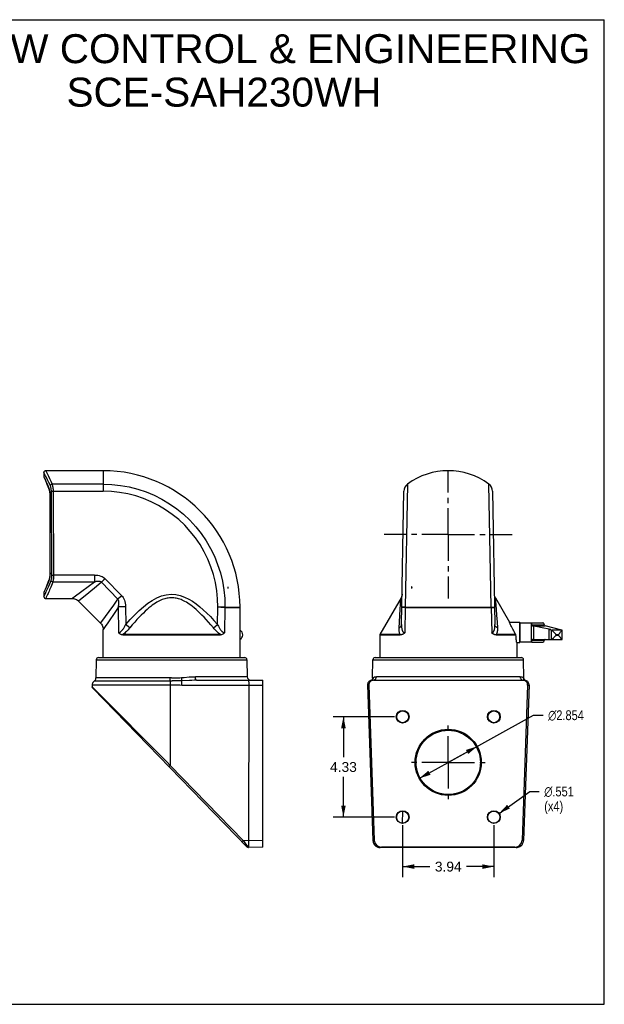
# Model space of a CAD drawing. Header units: inches. Extents: x 0 to 55, y 0 to 42.5.
# Tile 4 of 4: x 29.8 to 55, y 0 to 42.5. Entities that reach past the tile are written whole.
import ezdxf

# ---------------------------------------------------------------- set-up
doc = ezdxf.new("R2010")
doc.units = ezdxf.units.IN
doc.header["$LTSCALE"] = 3.025
doc.header["$MEASUREMENT"] = 0
doc.linetypes.add('CENTER', pattern=[0.6, 0.375, -0.075, 0.075, -0.075])
doc.layers.get('0').update_dxf_attribs({"linetype": 'CONTINUOUS'})
doc.layers.add('DEFAULT_1', color=7, linetype='CENTER')
doc.styles.get("Standard").update_dxf_attribs({"font": 'arial.ttf'})
doc.styles.add('TEXTSTYLE_1', font='gdt', dxfattribs={"width": 0.8})
doc.dimstyles.new('DIMSTYLE_1', dxfattribs={"dimtxt": 0.425, "dimasz": 0.5, "dimexe": 0.09, "dimexo": 0.07, "dimgap": 0.0425, "dimtad": 0, "dimtih": 1, "dimtoh": 1, "dimzin": 4, "dimdsep": 46, "dimtxsty": 'Standard', "dimblk": '_FILLED', "dimblk1": '_FILLED', "dimblk2": '_FILLED', "dimcen": 0.09, "dimazin": 1, "dimtfac": 1, "dimtofl": 0, "dimtmove": 0, "dimatfit": 3, "dimldrblk": '_FILLED', "dimfxl": 0, "dimtolj": 1, "dimtzin": 4, "dimarcsym": 0})
doc.dimstyles.new('DIMSTYLE_2', dxfattribs={"dimtxt": 0.425, "dimasz": 0.5, "dimexe": 0.09, "dimexo": 0.07, "dimgap": 0.09, "dimtad": 0, "dimtih": 1, "dimtoh": 1, "dimdec": 3, "dimzin": 4, "dimdsep": 46, "dimtxsty": 'Standard', "dimblk": '_FILLED', "dimblk1": '_FILLED', "dimblk2": '_FILLED', "dimcen": 0.09, "dimadec": 3, "dimazin": 1, "dimtfac": 1, "dimtmove": 0, "dimatfit": 2, "dimldrblk": '_FILLED', "dimfxl": 0, "dimtolj": 1, "dimtzin": 4, "dimarcsym": 0})
doc.dimstyles.new('DIMSTYLE_3', dxfattribs={"dimtxt": 0.425, "dimasz": 0.5, "dimexe": 0.09, "dimexo": 0.07, "dimgap": 0.09, "dimtad": 0, "dimtih": 1, "dimtoh": 1, "dimdec": 3, "dimzin": 4, "dimdsep": 46, "dimtxsty": 'Standard', "dimblk": '_FILLED', "dimblk1": '_FILLED', "dimblk2": '_FILLED', "dimcen": 0.09, "dimadec": 3, "dimazin": 1, "dimtfac": 1, "dimtofl": 0, "dimtmove": 0, "dimatfit": 1, "dimldrblk": '_FILLED', "dimfxl": 0, "dimtolj": 1, "dimtzin": 4, "dimarcsym": 0})

# ---------------------------------------------------------------- blocks, each defined once
blk = doc.blocks.new('_FILLED')
at = {"color": 0, "linetype": 'ByBlock'}
blk.add_solid([(0, 0), (-1, 0.2), (-1, -0.2)], dxfattribs=at)
blk = doc.blocks.new('*D1')
at = {"color": 2, "linetype": 'Continuous'}
for p, q in [((46.298, 7.73), (46.298, 5.495)), ((50.235, 7.73), (50.235, 5.495)), ((46.298, 5.945), (47.477, 5.945)), ((50.235, 5.945), (49.057, 5.945))]:
    blk.add_line(p, q, dxfattribs=at)
at = {"color": 2, "linetype": 'Continuous', "xscale": 0.5, "yscale": 0.5, "zscale": 0.5, "rotation": 180}
blk.add_blockref('_FILLED', (46.298, 5.945), dxfattribs=at)
at = {"color": 2, "linetype": 'Continuous', "xscale": 0.5, "yscale": 0.5, "zscale": 0.5}
blk.add_blockref('_FILLED', (50.235, 5.945), dxfattribs=at)
at = {"color": 2, "linetype": 'Continuous', "insert": (48.267, 6.157), "char_height": 0.425, "width": 1.15493, "attachment_point": 2, "line_spacing_factor": 0.9}
blk.add_mtext('3.94', dxfattribs=at)
blk = doc.blocks.new('*D4')
at = {"color": 2, "linetype": 'Continuous'}
for p, q in [((45.948, 12.411), (43.295, 12.411)), ((43.745, 12.411), (43.745, 10.671)), ((43.745, 8.08), (43.745, 9.821)), ((45.948, 8.08), (43.295, 8.08))]:
    blk.add_line(p, q, dxfattribs=at)
at = {"color": 2, "linetype": 'Continuous', "xscale": 0.5, "yscale": 0.5, "zscale": 0.5}
for p, rotation in [((43.745, 12.411), 90), ((43.745, 8.08), 270)]:
    blk.add_blockref('_FILLED', p, dxfattribs=dict(at, rotation=rotation))
at = {"color": 2, "linetype": 'Continuous', "insert": (43.745, 10.458), "char_height": 0.425, "width": 1.15493, "attachment_point": 2, "line_spacing_factor": 0.9}
blk.add_mtext('4.33', dxfattribs=at)
blk = doc.blocks.new('*D5')
at = {"color": 2, "linetype": 'Continuous'}
for p, q in [((48.267, 10.442), (51.952, 12.479)), ((51.952, 12.479), (52.365, 12.479)), ((49.516, 11.133), (48.267, 10.442)), ((47.017, 9.752), (48.267, 10.442))]:
    blk.add_line(p, q, dxfattribs=at)
at = {"color": 2, "linetype": 'Continuous', "xscale": 0.5, "yscale": 0.5, "zscale": 0.5}
for p, rotation in [((49.516, 11.133), 28.9192349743), ((47.017, 9.752), 208.9192349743)]:
    blk.add_blockref('_FILLED', p, dxfattribs=dict(at, rotation=rotation))
at = {"color": 2, "linetype": 'Continuous', "insert": (52.577, 12.691), "char_height": 0.425, "width": 2.0518, "attachment_point": 1, "line_spacing_factor": 0.9, "style": 'TEXTSTYLE_1'}
blk.add_mtext('{\\fgdt;n}\\fArial;2.854', dxfattribs=at)
blk = doc.blocks.new('*D6')
at = {"color": 2, "linetype": 'Continuous'}
for p, q in [((50.459, 8.24), (51.784, 9.187)), ((51.784, 9.187), (52.196, 9.187))]:
    blk.add_line(p, q, dxfattribs=at)
at = {"color": 2, "linetype": 'Continuous', "xscale": 0.5, "yscale": 0.5, "zscale": 0.5, "rotation": 215.5459046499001}
blk.add_blockref('_FILLED', (50.459, 8.24), dxfattribs=at)
at = {"color": 2, "linetype": 'Continuous', "insert": (52.409, 9.399), "char_height": 0.425, "width": 1.72159, "attachment_point": 1, "line_spacing_factor": 0.9, "style": 'TEXTSTYLE_1'}
blk.add_mtext('{\\fgdt;n}\\fArial;.551\\P(x4)', dxfattribs=at)

msp = doc.modelspace()

# ---------------------------------------------------------------- linework, layer by layer
at = {"color": 7, "linetype": 'Continuous'}
for p, q in [((0, 42.5), (55, 42.5)), ((55, 0), (55, 42.5)), ((30.8197, 22.9526), (30.8197, 22.7725)), ((33.3788, 23.0314), (30.8985, 23.0314)), ((33.3788, 23.0314), (33.3788, 22.1444)), ((30.8268, 22.74), (30.8408, 22.709)), ((30.8408, 22.709), (30.8588, 22.669)), ((30.9942, 22.3473), (31.0339, 22.2448)), ((31.0319, 22.2726), (31.0434, 22.2391)), ((31.034, 22.2446), (31.0339, 22.2448)), ((31.0434, 22.2391), (31.0538, 22.2021)), ((31.1669, 18.5275), (31.1435, 22.143)), ((33.3788, 22.4543), (31.1735, 22.4543)), ((31.2176, 22.1444), (31.2407, 18.5288)), ((31.2176, 22.1444), (33.3788, 22.1443)), ((46.2529, 16.3977), (46.3532, 22.1444)), ((46.513, 22.4542), (46.4122, 17.1302)), ((50.1207, 17.1354), (50.0201, 22.4543)), ((50.1799, 22.1444), (50.2802, 16.3977)), ((31.0814, 21.9341), (31.0814, 18.6256)), ((31.0814, 21.9253), (31.0852, 21.9253)), ((31.0843, 21.9745), (31.0852, 21.9253)), ((31.0852, 18.6256), (31.0852, 21.9253)), ((31.0339, 18.3061), (30.9936, 18.2021)), ((31.034, 18.3064), (30.9942, 18.2036)), ((31.0434, 18.3119), (31.0319, 18.2784)), ((31.0538, 18.349), (31.0434, 18.3119)), ((31.0814, 18.6256), (31.0813, 18.6136)), ((31.0814, 18.6169), (31.0813, 18.6163)), ((31.0852, 18.6256), (31.0814, 18.6256)), ((31.0852, 18.6256), (31.0843, 18.5763)), ((32.9988, 18.5288), (31.2407, 18.5288)), ((32.9988, 18.5288), (32.9988, 18.2297)), ((33.4114, 18.3154), (33.3118, 18.2168)), ((33.4651, 18.3682), (33.4114, 18.3154)), ((33.4651, 18.3682), (34.1739, 17.646)), ((30.8835, 17.9378), (30.8584, 17.8811)), ((30.9147, 18.0103), (30.883, 17.9368)), ((30.9518, 18.0987), (30.9142, 18.0091)), ((30.9942, 18.2036), (30.9513, 18.0974)), ((31.2032, 18.2297), (32.9988, 18.2297)), ((33.0918, 18.0362), (32.761, 17.767)), ((33.3118, 18.2168), (33.0918, 18.0362)), ((34.018, 17.4917), (33.3118, 18.2168)), ((38.7501, 18.0193), (38.7606, 18.0198)), ((38.7501, 18.0193), (38.7537, 17.9958)), ((38.7537, 17.9958), (38.7572, 17.9723)), ((38.7572, 17.9723), (38.7606, 17.9487)), ((38.7606, 18.0198), (38.7606, 17.9487)), ((46.6832, 18.0198), (46.682, 17.9487)), ((46.6997, 18.0195), (46.6832, 18.0198)), ((30.8234, 17.7863), (30.8197, 17.7784)), ((30.8197, 17.7784), (30.8197, 17.5983)), ((30.8519, 17.8487), (30.8234, 17.7863)), ((30.8985, 17.5196), (32.0346, 17.5196)), ((30.9479, 17.6243), (30.9238, 17.5728)), ((30.9798, 17.6935), (30.9479, 17.6243)), ((32.761, 17.767), (32.313, 17.4042)), ((33.8331, 17.2314), (34.018, 17.4917)), ((34.1193, 17.5922), (34.018, 17.4917)), ((34.1739, 17.646), (34.1193, 17.5922)), ((46.2335, 17.5471), (45.3191, 15.9633)), ((46.2115, 17.2711), (46.2268, 17.4666)), ((50.2996, 17.5471), (50.3126, 17.3874)), ((50.2996, 17.5471), (50.9052, 16.4983)), ((32.313, 17.4042), (33.2635, 16.4538)), ((33.632, 16.9529), (33.8331, 17.2314)), ((34.0333, 17.1574), (33.9031, 16.9565)), ((34.0955, 17.1594), (34.0333, 17.1574)), ((34.0516, 16.0386), (34.0333, 17.1574)), ((34.1699, 17.1612), (34.0955, 17.1594)), ((34.3397, 17.1643), (34.3506, 16.3977)), ((38.3125, 16.3977), (38.323, 17.1378)), ((38.4523, 17.1349), (38.323, 17.1371)), ((38.4517, 17.1395), (38.3231, 17.1414)), ((38.5319, 17.1379), (38.4517, 17.1395)), ((38.5313, 17.1331), (38.4523, 17.1349)), ((38.6295, 17.1355), (38.5319, 17.1379)), ((38.6294, 17.1302), (38.6115, 16.0386)), ((38.6294, 17.1302), (38.6295, 17.1355)), ((38.6295, 17.1355), (39.2843, 17.1353)), ((39.2843, 14.9699), (39.2843, 17.134)), ((46.1789, 16.8018), (46.1949, 17.0417)), ((46.1949, 17.0417), (46.2115, 17.2711)), ((46.2682, 17.1408), (46.2659, 17.1414)), ((46.4122, 17.1302), (46.3902, 16.0386)), ((46.4122, 17.1302), (50.1209, 17.1302)), ((46.4124, 17.1355), (50.1207, 17.1354)), ((50.1208, 17.1355), (50.1429, 16.0386)), ((50.2073, 17.1331), (50.2284, 17.134)), ((50.2646, 17.1409), (50.2672, 17.1414)), ((50.3126, 17.3874), (50.3252, 17.2223)), ((50.3252, 17.2223), (50.3382, 17.0415)), ((50.3382, 17.0415), (50.3543, 16.8015)), ((33.3139, 16.5213), (33.4732, 16.7361)), ((33.4732, 16.7361), (33.632, 16.9529)), ((33.6951, 16.6412), (33.5798, 16.4695)), ((33.7908, 16.7853), (33.6951, 16.6412)), ((33.9031, 16.9565), (33.7908, 16.7853)), ((46.1599, 16.4935), (46.1789, 16.8018)), ((50.3543, 16.8015), (50.3733, 16.4932)), ((33.2635, 16.4538), (33.3139, 16.5213)), ((33.3799, 16.1769), (33.3788, 16.1754)), ((33.3788, 14.9699), (33.3788, 16.1754)), ((33.4714, 16.3099), (33.3799, 16.1769)), ((33.5798, 16.4695), (33.4714, 16.3099)), ((34.5273, 16.2457), (34.4769, 16.2886)), ((38.2153, 16.3136), (38.3125, 16.3977)), ((46.1457, 16.2457), (46.1599, 16.4935)), ((50.3733, 16.4932), (50.3874, 16.2457)), ((50.9052, 16.4983), (51.3378, 16.4907)), ((50.9105, 16.4853), (50.9052, 16.4983)), ((51.3378, 16.4907), (51.3378, 15.6145)), ((51.3571, 16.471), (51.3571, 15.6342)), ((51.3571, 16.3676), (51.3768, 16.3676)), ((51.3768, 16.466), (51.8453, 16.466)), ((51.3768, 15.6393), (51.3768, 16.4657)), ((51.8453, 16.4657), (51.8453, 15.6393)), ((51.8757, 16.4699), (52.3424, 16.4699)), ((51.8757, 16.3641), (51.8757, 16.4697)), ((52.4231, 16.3641), (51.8757, 16.3641)), ((51.9287, 16.3344), (52.4435, 16.3344)), ((51.9563, 15.7472), (51.9563, 16.3304)), ((52.2471, 16.2698), (52.1179, 16.2956)), ((52.6946, 16.1828), (52.2471, 16.2698)), ((52.3466, 16.4697), (52.3424, 16.4699)), ((53.1746, 16.1565), (52.4435, 16.3344)), ((52.6178, 16.176), (52.6169, 16.175)), ((52.6169, 15.7472), (52.6169, 16.175)), ((52.713, 16.155), (52.624, 16.1722)), ((52.624, 15.7472), (52.624, 16.1722)), ((52.713, 16.155), (52.713, 15.7472)), ((53.1675, 16.1516), (52.737, 16.1516)), ((52.7492, 16.1392), (52.737, 16.1516)), ((53.1757, 15.7472), (53.1757, 16.1552)), ((34.2257, 15.9436), (38.4374, 15.9436)), ((38.4337, 15.9633), (34.2294, 15.9633)), ((45.3138, 15.9436), (45.3138, 14.9699)), ((45.3138, 15.9436), (46.1968, 15.9436)), ((46.2005, 15.9633), (45.3191, 15.9633)), ((51.1823, 15.9633), (50.3327, 15.9633)), ((50.3364, 15.9436), (51.1883, 15.9436)), ((51.3571, 15.7377), (51.3768, 15.7377)), ((51.9287, 15.7472), (53.1757, 15.7472)), ((52.795, 16.0917), (52.7492, 16.1392)), ((52.7902, 15.7979), (52.8037, 15.8112)), ((52.876, 16.0073), (52.795, 16.0917)), ((52.8037, 15.8112), (52.8219, 15.8294)), ((52.8219, 15.8294), (52.8427, 15.8503)), ((52.8427, 15.8503), (52.9082, 15.917)), ((52.8979, 15.9846), (52.876, 16.0073)), ((52.9073, 15.9749), (52.8979, 15.9846)), ((52.9132, 15.969), (52.9073, 15.9749)), ((53.0182, 15.9518), (52.9349, 15.9518)), ((52.9349, 15.9391), (52.9349, 15.9518)), ((52.9349, 15.9391), (53.0182, 15.9391)), ((53.0182, 15.9518), (53.0182, 15.9391)), ((53.0383, 15.9191), (53.0343, 15.924)), ((53.0441, 15.9119), (53.0383, 15.9191)), ((53.041, 15.9753), (53.048, 15.984)), ((53.0567, 15.8961), (53.0441, 15.9119)), ((53.048, 15.984), (53.0529, 15.9904)), ((53.0529, 15.9904), (53.064, 16.0046)), ((53.081, 15.8653), (53.0567, 15.8961)), ((53.064, 16.0046), (53.077, 16.0214)), ((53.077, 16.0214), (53.0882, 16.0361)), ((53.0968, 15.8451), (53.081, 15.8653)), ((53.0882, 16.0361), (53.1007, 16.0526)), ((53.1082, 15.8304), (53.0968, 15.8451)), ((53.1167, 15.8194), (53.1082, 15.8304)), ((53.1257, 15.8075), (53.1167, 15.8194)), ((51.2193, 15.6125), (51.2171, 15.6277)), ((51.2193, 15.6125), (51.3378, 15.6145)), ((51.2193, 15.6125), (51.2193, 14.9699)), ((51.3768, 15.6393), (51.8453, 15.6393)), ((51.8757, 15.7225), (52.4231, 15.7225)), ((51.8757, 15.6353), (51.8757, 15.7225)), ((51.8757, 15.6353), (52.3508, 15.6353)), ((33.1778, 14.9699), (39.4853, 14.9699)), ((45.1127, 14.9699), (51.4204, 14.9699)), ((33.0793, 14.8732), (33.0656, 14.0864)), ((33.0793, 14.8732), (39.5838, 14.8732)), ((39.5838, 14.8732), (39.5966, 14.1404)), ((45.0006, 14.0865), (45.0143, 14.8732)), ((45.0143, 14.8732), (51.5188, 14.8732)), ((51.5325, 14.0866), (51.5188, 14.8732)), ((36.3316, 14.0865), (33.0656, 14.0864)), ((36.2744, 14.0358), (36.2746, 14.0864)), ((36.7514, 14.1037), (36.868, 14.1133)), ((39.5966, 14.1404), (37.3589, 14.1404)), ((45.013, 14.0949), (45.028, 14.1037)), ((51.3657, 14.1404), (45.1674, 14.1404)), ((32.9055, 13.7857), (32.9084, 13.7002)), ((32.9055, 13.7857), (36.2718, 13.7857)), ((39.5832, 6.7939), (32.9306, 13.6481)), ((32.963, 13.6448), (33.0685, 13.5391)), ((32.9947, 13.9569), (33.0048, 13.9569)), ((33.0048, 13.9569), (36.0151, 13.9578)), ((36.0151, 13.9578), (36.3596, 13.9575)), ((36.2718, 13.82), (36.2739, 10.3124)), ((36.771, 13.782), (36.7711, 13.8377)), ((36.771, 13.782), (40.2686, 13.782)), ((36.7711, 13.8377), (36.7714, 13.8888)), ((37.4084, 13.9857), (40.2686, 13.9857)), ((39.658, 13.8196), (39.6489, 7.0736)), ((40.2686, 6.781), (40.2686, 13.9857)), ((44.7819, 13.782), (44.8406, 13.782)), ((44.8406, 13.782), (45.0755, 7.0845)), ((44.9622, 13.9864), (44.9601, 13.9842)), ((44.9719, 13.9987), (44.9622, 13.9864)), ((44.9774, 13.9897), (44.9717, 13.9851)), ((44.9923, 14.0053), (44.9774, 13.9897)), ((44.9788, 13.9857), (45.0179, 13.9857)), ((45.0382, 13.9857), (51.4949, 13.9857)), ((51.6925, 13.782), (51.4576, 7.0845)), ((51.5152, 13.9857), (51.5543, 13.9857)), ((51.7513, 13.7831), (51.5168, 7.0743)), ((51.5408, 14.0053), (51.5557, 13.9897)), ((51.5557, 13.9897), (51.5614, 13.9851)), ((51.5711, 13.9862), (51.5614, 13.9986)), ((51.573, 13.9842), (51.5711, 13.9862)), ((51.6925, 13.782), (51.7512, 13.782)), ((33.0685, 13.5391), (36.128, 10.4595)), ((36.128, 10.4595), (36.2739, 10.3124)), ((36.2523, 10.2916), (36.2739, 10.3124)), ((36.2739, 10.3124), (39.4207, 7.0703)), ((46.2957, 7.8185), (46.3125, 8.3409)), ((39.4207, 7.0703), (39.3999, 7.0502)), ((39.4207, 7.0703), (40.2686, 7.0845)), ((39.4207, 7.0703), (39.563, 6.8756)), ((39.563, 6.8756), (39.6248, 6.7916)), ((45.0163, 7.0736), (45.0755, 7.0845)), ((51.4576, 7.0845), (51.5168, 7.0736)), ((39.6248, 6.7916), (39.637, 6.7753)), ((40.2686, 6.781), (39.6411, 6.77)), ((45.3912, 6.781), (45.3313, 6.77)), ((51.2033, 6.77), (45.3313, 6.77)), ((51.1419, 6.781), (45.3912, 6.781)), ((51.2018, 6.77), (51.1419, 6.781)), ((0, 0), (55, 0))]:
    msp.add_line(p, q, dxfattribs=at)
for points in [[(30.8985, 23.0314), (30.8968, 23.0313), (30.8831, 23.0298), (30.8696, 23.0259), (30.857, 23.0195), (30.8459, 23.0113), (30.8369, 23.0016), (30.8298, 22.9911), (30.8247, 22.9802), (30.8215, 22.9692), (30.82, 22.9583), (30.8197, 22.9526)], [(31.0988, 22.391), (31.0366, 22.5241), (30.9812, 22.639), (30.9331, 22.7354), (30.8929, 22.8138), (30.8611, 22.8747), (30.8382, 22.9182), (30.8197, 22.9526)], [(30.8985, 23.0314), (30.9038, 23.0212), (30.9434, 22.9432)], [(30.8197, 22.7725), (30.8198, 22.7706), (30.8207, 22.7606), (30.8229, 22.7503), (30.8268, 22.74)], [(30.8197, 22.7725), (30.8339, 22.7417), (30.8516, 22.703)], [(30.8516, 22.703), (30.8759, 22.6487), (30.9066, 22.5787), (30.9433, 22.4928), (30.9851, 22.3907), (31.0319, 22.2726)], [(30.8588, 22.669), (30.8835, 22.6131), (30.9147, 22.5407), (30.9518, 22.4522), (30.9942, 22.3473)], [(30.9434, 22.9432), (30.9764, 22.8771), (31.017, 22.7943), (31.064, 22.6957), (31.116, 22.582), (31.1735, 22.4543)], [(31.0339, 22.2448), (31.0323, 22.2502), (31.0309, 22.2612), (31.0319, 22.2726)], [(31.034, 22.2446), (31.0361, 22.239), (31.0447, 22.2128), (31.053, 22.182), (31.0608, 22.1472), (31.0676, 22.1092), (31.0732, 22.0681), (31.0775, 22.0244), (31.0802, 21.9795), (31.0814, 21.9341)], [(31.0538, 22.2021), (31.063, 22.1612), (31.0708, 22.1173), (31.077, 22.0709), (31.0816, 22.0229), (31.0843, 21.9745)], [(31.0988, 22.391), (31.1023, 22.4019), (31.1079, 22.4126), (31.1153, 22.4225), (31.1244, 22.4316), (31.1351, 22.4396), (31.1472, 22.4462), (31.1602, 22.4512), (31.1735, 22.4543)], [(31.1435, 22.143), (31.1426, 22.1782), (31.1402, 22.2127), (31.1364, 22.2468), (31.1313, 22.2798), (31.1248, 22.3112), (31.1171, 22.3405), (31.1085, 22.367), (31.0988, 22.391)], [(31.1435, 22.143), (31.1502, 22.1433), (31.1599, 22.1436), (31.1719, 22.1439)], [(31.1719, 22.1439), (31.2015, 22.1443), (31.2176, 22.1444)], [(31.1735, 22.4543), (31.1827, 22.4261), (31.191, 22.394), (31.1985, 22.3584), (31.2049, 22.3197), (31.2102, 22.2786), (31.2141, 22.2353), (31.2166, 22.1904), (31.2176, 22.1444)], [(33.3788, 22.4542), (33.7567, 22.4407), (34.1327, 22.3999), (34.5047, 22.3323), (34.871, 22.238), (35.2294, 22.1176), (35.5783, 21.9718), (35.9157, 21.8012), (36.24, 21.6068), (36.5495, 21.3896), (36.8425, 21.1507), (37.1175, 20.8914), (37.3731, 20.613), (37.608, 20.3169), (37.821, 20.0047), (38.011, 19.678), (38.1769, 19.3385), (38.318, 18.988), (38.4334, 18.6283), (38.5227, 18.2613), (38.5853, 17.8889), (38.621, 17.5129), (38.6295, 17.1355)], [(38.3231, 17.1414), (38.3146, 17.4983), (38.2806, 17.8518), (38.2211, 18.2026), (38.1365, 18.5482), (38.0273, 18.8866), (37.8942, 19.2163), (37.7376, 19.5354), (37.5587, 19.8425), (37.358, 20.1359), (37.1369, 20.4141), (36.8963, 20.6756), (36.6376, 20.9193), (36.362, 21.1436), (36.071, 21.3477), (35.7661, 21.5303), (35.4487, 21.6906), (35.1206, 21.8276), (34.7834, 21.9409), (34.4389, 22.0295), (34.0887, 22.0932), (33.7357, 22.1314), (33.3788, 22.1443)], [(31.0319, 18.2784), (30.9853, 18.1606), (30.9436, 18.0589), (30.907, 17.9732), (30.8763, 17.9032), (30.8519, 17.8487)], [(30.8579, 17.6754), (30.8867, 17.7349), (30.923, 17.8113), (30.9662, 17.9049), (31.0156, 18.0156), (31.07, 18.1433), (31.1288, 18.2882)], [(31.0319, 18.2784), (31.0309, 18.2892), (31.032, 18.2997), (31.0339, 18.3061)], [(31.0813, 18.6136), (31.0801, 18.568), (31.0772, 18.5228), (31.0728, 18.4793), (31.067, 18.4385), (31.0601, 18.4005), (31.0523, 18.366), (31.044, 18.3358), (31.0354, 18.3101), (31.034, 18.3064)], [(31.0843, 18.5763), (31.0816, 18.5279), (31.0771, 18.4802), (31.0709, 18.434), (31.0631, 18.39), (31.0538, 18.349)], [(31.1288, 18.2882), (31.1402, 18.3214), (31.1497, 18.3578), (31.1573, 18.3978), (31.1628, 18.4401), (31.166, 18.4832), (31.1669, 18.5275)], [(31.2032, 18.2297), (31.1906, 18.2327), (31.1782, 18.2373), (31.1667, 18.2432), (31.1562, 18.2503), (31.1468, 18.2587), (31.1389, 18.2679), (31.1328, 18.278), (31.1288, 18.2882)], [(31.1669, 18.5275), (31.1739, 18.5278), (31.1837, 18.528), (31.1958, 18.5283)], [(31.1958, 18.5283), (31.2249, 18.5287), (31.2407, 18.5288)], [(31.2407, 18.5288), (31.2402, 18.4863), (31.2384, 18.444), (31.2351, 18.402), (31.2307, 18.3622), (31.2255, 18.3267), (31.2192, 18.2932), (31.2118, 18.2605), (31.2032, 18.2297)], [(32.9988, 18.5288), (33.0739, 18.5261), (33.1449, 18.5181), (33.2118, 18.5048), (33.2739, 18.4863), (33.3307, 18.4627), (33.3818, 18.4348), (33.4265, 18.4034), (33.4651, 18.3682)], [(30.8584, 17.8811), (30.8303, 17.8186), (30.8268, 17.8109)], [(31.2032, 18.2297), (31.1735, 18.1524), (31.1448, 18.0794), (31.1171, 18.0108), (31.0904, 17.9465), (31.0651, 17.8868), (31.0413, 17.8316), (31.019, 17.781), (30.9985, 17.735), (30.9798, 17.6935)], [(32.1318, 17.5918), (32.4528, 17.8286), (32.9988, 18.2297)], [(33.3118, 18.2168), (33.2918, 18.2309), (33.2703, 18.2417), (33.2467, 18.2491), (33.223, 18.2537), (33.2013, 18.2561), (33.1804, 18.2568), (33.1599, 18.2565), (33.1403, 18.2553), (33.1222, 18.2537), (33.1049, 18.2515), (33.0875, 18.2489), (33.0711, 18.2461), (33.0567, 18.2433), (33.0435, 18.2405), (33.0308, 18.2377), (33.0191, 18.2349), (33.0084, 18.2322), (32.9988, 18.2297)], [(46.6906, 17.9841), (46.6877, 17.9723), (46.682, 17.9487)], [(46.6997, 18.0195), (46.6966, 18.0077), (46.6906, 17.9841)], [(30.8268, 17.8109), (30.8229, 17.8006), (30.8207, 17.7903), (30.8198, 17.7803), (30.8197, 17.7784)], [(30.8197, 17.5983), (30.8241, 17.607), (30.8579, 17.6754)], [(30.8197, 17.5978), (30.8198, 17.5955), (30.8199, 17.5932), (30.8201, 17.5908), (30.8204, 17.5885), (30.8207, 17.5861), (30.8211, 17.5836), (30.8216, 17.5812), (30.8222, 17.5788), (30.8229, 17.5763), (30.8236, 17.5738), (30.8245, 17.5714), (30.8254, 17.5689), (30.8265, 17.5664), (30.8276, 17.564), (30.8288, 17.5616), (30.8302, 17.5592), (30.8316, 17.5568), (30.8331, 17.5544), (30.8347, 17.5521), (30.8364, 17.5498), (30.8382, 17.5476), (30.8401, 17.5454), (30.8421, 17.5433), (30.8442, 17.5412), (30.8464, 17.5392), (30.8487, 17.5373), (30.8511, 17.5355), (30.8535, 17.5337), (30.8561, 17.532), (30.8587, 17.5304), (30.8614, 17.5288), (30.8642, 17.5274), (30.8671, 17.5261), (30.8701, 17.5248), (30.8732, 17.5237), (30.8763, 17.5227), (30.8795, 17.5219), (30.8828, 17.5211), (30.8861, 17.5205), (30.8895, 17.5201), (30.8929, 17.5198), (30.8964, 17.5196), (30.8985, 17.5196)], [(30.9238, 17.5728), (30.8995, 17.5217), (30.8985, 17.5196)], [(32.0346, 17.5196), (32.0392, 17.5235), (32.057, 17.5362), (32.0875, 17.5588), (32.1318, 17.5918)], [(32.0346, 17.5196), (32.0488, 17.5193), (32.095, 17.5148), (32.1402, 17.5051), (32.1839, 17.4902), (32.2255, 17.4701), (32.2646, 17.4453), (32.3007, 17.416), (32.313, 17.4042)], [(34.0333, 17.1574), (34.0417, 17.1976), (34.0483, 17.2366), (34.0531, 17.2745), (34.0559, 17.311), (34.0566, 17.3462), (34.0548, 17.3799), (34.0502, 17.4126), (34.0426, 17.4428), (34.0318, 17.469), (34.018, 17.4917)], [(34.1739, 17.646), (34.2094, 17.6056), (34.2412, 17.559), (34.2695, 17.5058), (34.2936, 17.447), (34.3127, 17.3832), (34.3269, 17.3146), (34.3358, 17.2417), (34.3397, 17.1643)], [(34.3506, 16.3977), (34.5457, 16.6159), (34.7381, 16.8162), (34.9271, 16.9987), (35.1148, 17.1628), (35.3017, 17.3086), (35.4917, 17.4349), (35.69, 17.5425), (35.8929, 17.6253), (36.0995, 17.6772), (36.3057, 17.6988), (36.5073, 17.6865), (36.703, 17.646), (36.8901, 17.58), (37.0682, 17.4944), (37.2344, 17.3958), (37.3934, 17.2846), (37.548, 17.1634), (37.6998, 17.0315), (37.8509, 16.8897), (38.0026, 16.7371), (38.1566, 16.573), (38.3125, 16.3977)], [(38.1358, 16.2457), (38.0282, 16.3739), (37.9249, 16.4935), (37.8257, 16.6044), (37.7305, 16.7071), (37.6391, 16.8018), (37.5515, 16.889), (37.4674, 16.9688), (37.3867, 17.0417), (37.3094, 17.108), (37.2352, 17.1681), (37.164, 17.2224), (37.0957, 17.2711), (37.0302, 17.3145), (36.9673, 17.3531), (36.9067, 17.3873), (36.8481, 17.4174), (36.7916, 17.4438), (36.7367, 17.4666), (36.6831, 17.4863), (36.6307, 17.5029), (36.5794, 17.5167), (36.5288, 17.5278), (36.4789, 17.5363), (36.4295, 17.5423), (36.3805, 17.5459), (36.3316, 17.5471), (36.2828, 17.5459), (36.2337, 17.5423), (36.1843, 17.5363), (36.1344, 17.5278), (36.0839, 17.5167), (36.0326, 17.5029), (35.9802, 17.4863), (35.9266, 17.4667), (35.8717, 17.4439), (35.8152, 17.4176), (35.7566, 17.3874), (35.696, 17.3532), (35.6329, 17.3145), (35.5674, 17.271), (35.4991, 17.2223), (35.4279, 17.1681), (35.3536, 17.1079), (35.2762, 17.0415), (35.1955, 16.9686), (35.1114, 16.8887), (35.0237, 16.8015), (34.9323, 16.7068), (34.8371, 16.6041), (34.738, 16.4932), (34.6347, 16.3737), (34.5273, 16.2457)], [(46.2268, 17.4666), (46.2334, 17.5459), (46.2335, 17.5471)], [(46.2756, 17.6991), (46.2734, 17.6672), (46.268, 17.6357), (46.2596, 17.6052), (46.2482, 17.5759), (46.2335, 17.5471)], [(50.2996, 17.5471), (50.2849, 17.5759), (50.2735, 17.6052), (50.2651, 17.6357), (50.2597, 17.6672), (50.2575, 17.6991)], [(34.3397, 17.1643), (34.2959, 17.1636), (34.1699, 17.1612)], [(38.3231, 17.1414), (38.3231, 17.1407), (38.3231, 17.1399), (38.323, 17.1392), (38.3231, 17.1385), (38.323, 17.1378)], [(38.6294, 17.1302), (38.6, 17.1312), (38.5313, 17.1331)], [(38.6294, 17.1302), (39.2737, 17.1299), (39.2843, 17.1298)], [(46.3043, 17.134), (46.2876, 17.1349), (46.2755, 17.1357), (46.2682, 17.1364), (46.2658, 17.1371)], [(46.4123, 17.1355), (46.3514, 17.1371), (46.3258, 17.1379), (46.3044, 17.1387), (46.2875, 17.1395), (46.2754, 17.1402), (46.2682, 17.1408)], [(46.4122, 17.1302), (46.3506, 17.1321), (46.3254, 17.1331), (46.3043, 17.134)], [(50.1208, 17.1355), (50.1509, 17.1364), (50.2262, 17.1388)], [(50.1209, 17.1302), (50.1531, 17.1312), (50.2073, 17.1331)], [(50.2262, 17.1388), (50.2438, 17.1396), (50.2568, 17.1403), (50.2646, 17.1409)], [(50.2284, 17.134), (50.2452, 17.1349), (50.2575, 17.1357), (50.2649, 17.1364), (50.2673, 17.1371)], [(33.2635, 16.4538), (33.2753, 16.4414), (33.3046, 16.4053), (33.3294, 16.3662), (33.3494, 16.3246), (33.3643, 16.2809), (33.3741, 16.2358), (33.3785, 16.1896), (33.3788, 16.1754)], [(34.0516, 16.0386), (34.0598, 16.0388), (34.0685, 16.0401), (34.0777, 16.0425), (34.0875, 16.0462), (34.0978, 16.0511), (34.1089, 16.0574), (34.1206, 16.0654), (34.133, 16.0749), (34.1459, 16.0862), (34.1593, 16.0991), (34.1732, 16.1137), (34.1875, 16.1301), (34.2022, 16.1482), (34.2173, 16.1681), (34.2328, 16.1899), (34.2487, 16.2136), (34.2649, 16.2392), (34.2814, 16.2667), (34.2983, 16.2962), (34.3154, 16.3279), (34.3329, 16.3617), (34.3506, 16.3977)], [(34.5273, 16.2457), (34.4923, 16.2045), (34.4573, 16.1653), (34.4229, 16.1288), (34.3873, 16.0933), (34.3476, 16.0565), (34.307, 16.0214), (34.2678, 15.9906), (34.2294, 15.9633)], [(34.4769, 16.2886), (34.3838, 16.3688), (34.3506, 16.3977)], [(38.1358, 16.2457), (38.1594, 16.2657), (38.2153, 16.3136)], [(38.4337, 15.9633), (38.3953, 15.9907), (38.3561, 16.0214), (38.3155, 16.0565), (38.2758, 16.0934), (38.2401, 16.1288), (38.2058, 16.1653), (38.1708, 16.2045), (38.1358, 16.2457)], [(38.3125, 16.3977), (38.3303, 16.3616), (38.3477, 16.3277), (38.3649, 16.296), (38.3818, 16.2664), (38.3983, 16.2389), (38.4145, 16.2134), (38.4304, 16.1897), (38.4459, 16.1679), (38.4611, 16.148), (38.4758, 16.1299), (38.4901, 16.1136), (38.5039, 16.099), (38.5173, 16.0861), (38.5302, 16.0749), (38.5424, 16.0654), (38.5541, 16.0576), (38.5651, 16.0512), (38.5755, 16.0462), (38.5853, 16.0426), (38.5945, 16.0401), (38.6033, 16.0388), (38.6115, 16.0386)], [(46.2005, 15.9633), (46.1842, 15.9907), (46.1708, 16.0214), (46.16, 16.0565), (46.1522, 16.0934), (46.1474, 16.1288), (46.145, 16.1653), (46.1444, 16.2045), (46.1457, 16.2457)], [(46.1457, 16.2457), (46.1764, 16.2657), (46.2027, 16.2886), (46.2239, 16.3136), (46.2394, 16.3404), (46.2492, 16.3688), (46.2529, 16.3977)], [(46.2529, 16.3977), (46.2527, 16.3616), (46.2534, 16.3277), (46.2548, 16.296), (46.2571, 16.2664), (46.2601, 16.2389), (46.2638, 16.2134), (46.2683, 16.1897), (46.2734, 16.1679), (46.2791, 16.148), (46.2854, 16.1299), (46.2923, 16.1136), (46.2997, 16.099), (46.3077, 16.0861), (46.316, 16.0749), (46.3246, 16.0654), (46.3336, 16.0576), (46.3427, 16.0512), (46.352, 16.0462), (46.3614, 16.0426), (46.3709, 16.0401), (46.3805, 16.0388), (46.3902, 16.0386)], [(50.1429, 16.0386), (50.1525, 16.0388), (50.1621, 16.0401), (50.1716, 16.0425), (50.181, 16.0462), (50.1903, 16.0511), (50.1994, 16.0575), (50.2084, 16.0654), (50.2171, 16.0749), (50.2255, 16.0862), (50.2334, 16.0991), (50.2408, 16.1137), (50.2477, 16.13), (50.2541, 16.1481), (50.2598, 16.1681), (50.2649, 16.1899), (50.2693, 16.2135), (50.273, 16.2391), (50.276, 16.2666), (50.2783, 16.2962), (50.2798, 16.3279), (50.2804, 16.3617), (50.2802, 16.3977)], [(50.3874, 16.2457), (50.3567, 16.2657), (50.3304, 16.2886), (50.3093, 16.3136), (50.2936, 16.3404), (50.2838, 16.3688), (50.2802, 16.3977)], [(50.3874, 16.2457), (50.3887, 16.2045), (50.3881, 16.1653), (50.3857, 16.1288), (50.3809, 16.0933), (50.3731, 16.0565), (50.3623, 16.0214), (50.3489, 15.9906), (50.3327, 15.9633)], [(51.1823, 15.9633), (51.1446, 16.0256), (51.1094, 16.0856), (51.0766, 16.1438), (51.0465, 16.1994), (51.0191, 16.2519), (50.9945, 16.3006), (50.9732, 16.3448), (50.9548, 16.3842), (50.9394, 16.4183), (50.9269, 16.4468), (50.9173, 16.4691), (50.9105, 16.4853)], [(51.8757, 16.3641), (51.8771, 16.3592), (51.88, 16.3548), (51.8844, 16.3509), (51.8897, 16.3473), (51.8955, 16.3442), (51.9018, 16.3414), (51.9083, 16.339), (51.915, 16.3369), (51.9218, 16.3354), (51.9287, 16.3344)], [(51.9287, 16.3344), (51.9346, 16.3338), (51.9399, 16.3332), (51.9447, 16.3326), (51.9491, 16.3319), (51.9529, 16.3312), (51.9563, 16.3304)], [(52.1179, 16.2956), (52.0444, 16.3107), (52.0119, 16.3177), (51.9826, 16.3243), (51.9563, 16.3304)], [(52.6169, 16.175), (52.617, 16.1747), (52.6191, 16.1734), (52.624, 16.1722)], [(52.6946, 16.1828), (52.6774, 16.1822), (52.6621, 16.1815), (52.6485, 16.1806), (52.637, 16.1796), (52.6279, 16.1785), (52.6214, 16.1773), (52.6178, 16.176)], [(52.713, 16.155), (52.7162, 16.1544), (52.7197, 16.1539), (52.7236, 16.1533), (52.7278, 16.1527), (52.7322, 16.1522), (52.737, 16.1516)], [(53.1007, 16.0526), (53.1159, 16.073), (53.1295, 16.092), (53.1417, 16.1094), (53.1521, 16.1253), (53.1607, 16.1393), (53.1675, 16.1516)], [(53.1675, 16.1516), (53.1708, 16.1524), (53.1732, 16.1532), (53.1749, 16.154), (53.1756, 16.1548), (53.1757, 16.1552)], [(53.1757, 16.1552), (53.1755, 16.1557), (53.1746, 16.1565)], [(34.0516, 16.0386), (34.0739, 16.0149), (34.0992, 15.9959), (34.1273, 15.9805), (34.1586, 15.9695), (34.1931, 15.964), (34.2295, 15.9633)], [(34.2257, 15.9436), (34.1891, 15.9468), (34.1555, 15.9553), (34.1245, 15.9697), (34.0966, 15.9888), (34.0725, 16.0116), (34.0516, 16.0386)], [(34.2257, 15.9436), (34.2258, 15.9471), (34.2261, 15.9505), (34.2266, 15.9538), (34.2274, 15.9571), (34.2283, 15.9603), (34.2294, 15.9633)], [(38.4336, 15.9633), (38.4695, 15.9639), (38.5034, 15.9692), (38.5339, 15.9799), (38.5622, 15.9948), (38.5884, 16.0138), (38.6115, 16.0386)], [(38.4337, 15.9633), (38.4348, 15.9603), (38.4357, 15.9571), (38.4365, 15.9539), (38.437, 15.9505), (38.4373, 15.9471), (38.4374, 15.9436)], [(38.6115, 16.0386), (38.5907, 16.0117), (38.5665, 15.9888), (38.5387, 15.9697), (38.5077, 15.9554), (38.474, 15.9468), (38.4374, 15.9436)], [(46.3902, 16.0386), (46.3652, 16.0117), (46.3368, 15.9888), (46.3051, 15.9697), (46.2707, 15.9554), (46.2347, 15.9468), (46.1968, 15.9436)], [(46.2005, 15.9633), (46.1993, 15.9603), (46.1984, 15.9571), (46.1977, 15.9539), (46.1972, 15.9505), (46.1969, 15.9471), (46.1968, 15.9436)], [(46.2004, 15.9633), (46.2358, 15.9639), (46.27, 15.9692), (46.3023, 15.9799), (46.3331, 15.9948), (46.3627, 16.0138), (46.3902, 16.0386)], [(50.3364, 15.9436), (50.2985, 15.9468), (50.2624, 15.9553), (50.2281, 15.9697), (50.1963, 15.9888), (50.1679, 16.0116), (50.1429, 16.0386)], [(50.1429, 16.0386), (50.1695, 16.0148), (50.1982, 15.9959), (50.229, 15.9804), (50.2621, 15.9694), (50.2968, 15.964), (50.3327, 15.9633)], [(50.3364, 15.9436), (50.3363, 15.9471), (50.3359, 15.9505), (50.3354, 15.9538), (50.3347, 15.9571), (50.3338, 15.9603), (50.3327, 15.9633)], [(51.1883, 15.9436), (51.188, 15.9471), (51.1874, 15.9505), (51.1866, 15.9538), (51.1854, 15.9571), (51.184, 15.9603), (51.1823, 15.9633)], [(51.2171, 15.6277), (51.2144, 15.6465), (51.211, 15.6722), (51.207, 15.7047), (51.2026, 15.7431), (51.1983, 15.7871), (51.1943, 15.8357), (51.1909, 15.8877), (51.1883, 15.9436)], [(51.9287, 15.7472), (51.9218, 15.7469), (51.915, 15.7459), (51.9082, 15.7444), (51.9018, 15.7425), (51.8955, 15.7402), (51.8897, 15.7376), (51.8844, 15.7345), (51.88, 15.731), (51.8771, 15.727), (51.8757, 15.7225)], [(52.737, 15.7472), (52.7447, 15.7543), (52.7603, 15.769)], [(52.7603, 15.769), (52.768, 15.7764), (52.7756, 15.7837), (52.7902, 15.7979)], [(52.9082, 15.917), (52.9143, 15.9231), (52.9173, 15.9261), (52.9203, 15.929), (52.9232, 15.9317), (52.9261, 15.9344), (52.929, 15.9366), (52.9319, 15.9382), (52.9349, 15.9391)], [(52.9349, 15.9518), (52.932, 15.9527), (52.9292, 15.9542), (52.9265, 15.9562), (52.924, 15.9585), (52.9213, 15.961), (52.9187, 15.9635), (52.916, 15.9662), (52.9132, 15.969)], [(53.0182, 15.9518), (53.0205, 15.9527), (53.0227, 15.954), (53.0246, 15.9557), (53.0265, 15.9578), (53.0285, 15.96), (53.0305, 15.9623), (53.0325, 15.9648), (53.0346, 15.9673), (53.0367, 15.9699), (53.041, 15.9753)], [(53.0343, 15.924), (53.0323, 15.9265), (53.0303, 15.9289), (53.0283, 15.9312), (53.0263, 15.9333), (53.0245, 15.9353), (53.0226, 15.937), (53.0205, 15.9383), (53.0182, 15.9391)], [(53.1593, 15.7606), (53.1547, 15.7675), (53.1499, 15.7744), (53.145, 15.7813), (53.1401, 15.7881), (53.1352, 15.7947), (53.1257, 15.8075)], [(53.1675, 15.7472), (53.1635, 15.7538), (53.1593, 15.7606)], [(33.0147, 13.9725), (33.032, 13.9912), (33.046, 14.0124), (33.0565, 14.0357), (33.0631, 14.0605), (33.0656, 14.0863)], [(36.2728, 13.9373), (36.2737, 13.9733), (36.274, 13.9917), (36.2744, 14.0358)], [(36.3316, 14.0866), (36.4019, 14.0876), (36.4724, 14.0892), (36.5433, 14.0917), (36.6138, 14.0949), (36.6831, 14.0989), (36.7514, 14.1037)], [(36.7514, 14.1037), (36.7532, 14.0824), (36.7553, 14.0614), (36.7577, 14.0415), (36.7604, 14.0227), (36.7633, 14.0053), (36.7664, 13.9897), (36.7696, 13.9762), (36.7729, 13.9653)], [(36.868, 14.1133), (37.0833, 14.1295), (37.1817, 14.1355), (37.2735, 14.139), (37.3589, 14.1404)], [(37.4084, 13.9857), (37.4007, 13.9876), (37.3933, 13.9932), (37.3864, 14.0021), (37.3801, 14.0141), (37.3742, 14.0293), (37.3691, 14.0473), (37.3649, 14.068), (37.3617, 14.0908), (37.3597, 14.1151), (37.3589, 14.1404)], [(45.0006, 14.0866), (44.9993, 14.0688), (44.9951, 14.0482), (44.9889, 14.0299), (44.9809, 14.0132), (44.9719, 13.9987)], [(45.028, 14.1037), (45.0264, 14.0824), (45.0219, 14.0614), (45.0146, 14.0415), (45.0048, 14.0227), (44.9923, 14.0053)], [(45.0006, 14.0866), (45.0014, 14.0876), (45.0037, 14.0892), (45.0076, 14.0917), (45.013, 14.0949)], [(45.028, 14.1037), (45.0454, 14.1133), (45.066, 14.1219), (45.0891, 14.1295), (45.1141, 14.1355), (45.1404, 14.139), (45.1674, 14.1404)], [(45.0843, 14.0021), (45.1035, 14.0141), (45.1211, 14.0293), (45.1365, 14.0473), (45.1493, 14.068), (45.1589, 14.0908), (45.165, 14.1151), (45.1674, 14.1404)], [(51.3657, 14.1404), (51.3928, 14.139), (51.419, 14.1355), (51.444, 14.1295), (51.4671, 14.1219), (51.4877, 14.1133), (51.5051, 14.1037)], [(51.3657, 14.1404), (51.368, 14.116), (51.3736, 14.0926), (51.3824, 14.0708), (51.3942, 14.0508), (51.4089, 14.0325), (51.4263, 14.0166), (51.4462, 14.0035)], [(51.5051, 14.1037), (51.5202, 14.0949), (51.5256, 14.0917), (51.5294, 14.0892), (51.5317, 14.0875), (51.5325, 14.0866)], [(51.5051, 14.1037), (51.5067, 14.0824), (51.5112, 14.0614), (51.5185, 14.0415), (51.5283, 14.0227), (51.5408, 14.0053)], [(51.5614, 13.9986), (51.5523, 14.013), (51.5443, 14.0296), (51.5381, 14.0479), (51.5339, 14.0684), (51.5325, 14.0866)], [(33.0147, 13.9725), (32.9686, 13.9365), (32.9462, 13.912), (32.9281, 13.8839), (32.915, 13.853), (32.9073, 13.8199), (32.9054, 13.7857)], [(32.9084, 13.7002), (32.9139, 13.6956), (32.9314, 13.6771), (32.963, 13.6448)], [(32.9306, 13.6481), (32.9244, 13.6554), (32.9191, 13.6634), (32.9147, 13.672), (32.9115, 13.6811), (32.9094, 13.6906), (32.9084, 13.7002)], [(36.2728, 13.9373), (36.2725, 13.9125), (36.2721, 13.8842), (36.2718, 13.82)], [(36.2718, 13.7857), (36.3569, 13.7847), (36.4413, 13.784)], [(36.7729, 13.9653), (36.693, 13.9625), (36.6116, 13.9605), (36.5289, 13.959), (36.4448, 13.9581), (36.3596, 13.9575)], [(36.4413, 13.784), (36.6076, 13.7839), (36.6897, 13.7832), (36.771, 13.782)], [(36.7714, 13.8888), (36.7721, 13.9328), (36.7724, 13.9507), (36.7729, 13.9653)], [(37.4084, 13.9857), (37.3104, 13.9848), (37.2085, 13.9825), (37.102, 13.979), (36.7729, 13.9653)], [(39.6503, 13.9857), (39.6515, 13.9833), (39.6527, 13.976), (39.6538, 13.9642), (39.6549, 13.9481), (39.6558, 13.928), (39.6566, 13.9045), (39.6572, 13.8782), (39.6577, 13.8496), (39.658, 13.8196)], [(44.9788, 13.9857), (44.9479, 13.9833), (44.9179, 13.976), (44.8893, 13.9642), (44.8629, 13.9481), (44.8394, 13.928), (44.8194, 13.9045), (44.8032, 13.8782), (44.7914, 13.8496), (44.7842, 13.8196), (44.7818, 13.7888)], [(44.7818, 13.7888), (44.7818, 13.7877), (44.7818, 13.7866), (44.7818, 13.7854), (44.7818, 13.7843), (44.7819, 13.7831), (45.0163, 7.0736)], [(45.0412, 13.9876), (45.0635, 13.9932), (45.0843, 14.0021)], [(51.4462, 14.0035), (51.468, 13.9938), (51.4911, 13.9877), (51.495, 13.9874)], [(51.7513, 13.7888), (51.7489, 13.8196), (51.7417, 13.8496), (51.7299, 13.8782), (51.7138, 13.9045), (51.6937, 13.928), (51.6702, 13.9481), (51.6438, 13.9642), (51.6153, 13.976), (51.5852, 13.9833), (51.5543, 13.9857)], [(51.7513, 13.7831), (51.7513, 13.7843), (51.7513, 13.7854), (51.7513, 13.7866), (51.7513, 13.7877), (51.7513, 13.7888)], [(48.2666, 9.0526), (48.1305, 9.0593), (47.9968, 9.0791), (47.8648, 9.1121), (47.7366, 9.1578), (47.6133, 9.216), (47.4965, 9.2858), (47.3876, 9.3663), (47.2871, 9.4571), (47.1955, 9.5579), (47.1139, 9.6672), (47.0436, 9.7843), (46.9849, 9.9077), (46.9388, 10.0362), (46.9054, 10.1685), (46.8854, 10.3032), (46.8785, 10.4392), (46.885, 10.5751), (46.9048, 10.7096), (46.9377, 10.8416), (46.9832, 10.9697), (47.0412, 11.0927), (47.1109, 11.2096), (47.1918, 11.3191), (47.2829, 11.4201), (47.3831, 11.5113), (47.4919, 11.5925), (47.6089, 11.663), (47.7324, 11.7219), (47.861, 11.7682), (47.9938, 11.8017), (48.1291, 11.8219), (48.2674, 11.8289)], [(48.2674, 11.8289), (48.404, 11.8219), (48.538, 11.802), (48.67, 11.7688), (48.7981, 11.723), (48.9213, 11.6646), (49.038, 11.5946), (49.1468, 11.514), (49.2472, 11.4231), (49.3386, 11.3223), (49.4201, 11.2128), (49.4903, 11.0957), (49.5488, 10.9722), (49.5948, 10.8437), (49.628, 10.7114), (49.6479, 10.5766), (49.6546, 10.4406), (49.6479, 10.3047), (49.628, 10.1702), (49.595, 10.0383), (49.5493, 9.9102), (49.4911, 9.7872), (49.4213, 9.6704), (49.3403, 9.5611), (49.2491, 9.4602), (49.1488, 9.369), (49.0399, 9.288), (48.9228, 9.2176), (48.7991, 9.1589), (48.6703, 9.1127), (48.5377, 9.0794), (48.4033, 9.0594), (48.2666, 9.0526)], [(36.2187, 10.2604), (36.2199, 10.2612), (36.223, 10.264), (36.2279, 10.2685), (36.2345, 10.2747), (36.2523, 10.2916)], [(39.3999, 7.0502), (39.3824, 7.0336), (39.3755, 7.027), (39.3702, 7.0221), (39.3668, 7.0191), (39.3656, 7.0182)], [(39.6489, 7.0736), (39.6494, 7.0337), (39.6497, 6.9945), (39.6499, 6.9568), (39.6497, 6.9212), (39.6494, 6.8882), (39.6489, 6.8585), (39.6482, 6.8324), (39.6472, 6.8105), (39.6462, 6.793), (39.6449, 6.7803), (39.6435, 6.7726), (39.642, 6.77)], [(45.0163, 7.0736), (45.0204, 7.0337), (45.0295, 6.9945), (45.0435, 6.9568), (45.0622, 6.9212), (45.0854, 6.8882), (45.1123, 6.8587)], [(45.1123, 6.8587), (45.1432, 6.8324), (45.177, 6.8105), (45.2133, 6.793), (45.2516, 6.7803), (45.2911, 6.7726), (45.3314, 6.77)], [(45.1273, 6.8449), (45.144, 6.8316), (45.1613, 6.8196), (45.1792, 6.809), (45.1975, 6.7997), (45.2162, 6.7916), (45.2352, 6.7849), (45.2544, 6.7795), (45.2737, 6.7753), (45.293, 6.7723), (45.3122, 6.7706), (45.3314, 6.77)], [(51.2078, 6.7701), (51.2474, 6.7734), (51.2864, 6.7817), (51.324, 6.7947), (51.3596, 6.8125), (51.3927, 6.8345), (51.4208, 6.8587)], [(51.2078, 6.7701), (51.2443, 6.7729), (51.2814, 6.7802), (51.3189, 6.7924), (51.3547, 6.8094), (51.387, 6.83), (51.4163, 6.8544), (51.4195, 6.8574)], [(51.4208, 6.8587), (51.4493, 6.8902), (51.4719, 6.9229), (51.4902, 6.9582), (51.5039, 6.9954), (51.5128, 7.0341), (51.5168, 7.0736)], [(39.637, 6.7753), (39.6393, 6.7723), (39.6408, 6.7706), (39.6416, 6.77)], [(51.2033, 6.77), (51.2048, 6.77), (51.2063, 6.7701), (51.2078, 6.7701)]]:
    msp.add_lwpolyline(points, dxfattribs=at)
for centre, radius in [((46.2981, 12.4109), 0.2756), ((50.2351, 12.4109), 0.2756), ((48.2666, 10.4424), 1.4272), ((46.2981, 8.0802), 0.2756), ((46.2981, 8.0802), 0.2618), ((50.2351, 8.0802), 0.2756), ((50.2351, 8.0802), 0.2618)]:
    msp.add_circle(centre, radius, dxfattribs=at)
for centre, radius, start, end in [((33.3788, 17.1259), 5.9055, 0.09154, 90), ((48.2666, 20.0786), 2.9528, 53.56898, 126.43102), ((46.7469, 22.1376), 0.3937, 126.43102, 179), ((49.7863, 22.1376), 0.3937, 1, 53.56898), ((39.1645, 15.9537), 0.2363, 359.5397, 56.9114), ((51.3374, 16.471), 0.0197, 0, 89), ((51.8453, 16.5841), 0.1181, 270, 284.90952), ((39.1645, 15.9537), 0.2363, 299.0886, 356.4603), ((36.3316, 16.0526), 3.0708, 357.88155, 358.11845), ((45.3532, 15.9436), 0.0394, 150, 180), ((51.3374, 15.6342), 0.0197, 271, 360), ((51.8453, 15.5212), 0.1181, 75.09048, 90), ((33.1777, 14.8715), 0.0984, 90, 179), ((39.4854, 14.8715), 0.0984, 1, 90), ((45.1127, 14.8715), 0.0984, 90, 179), ((51.4204, 14.8715), 0.0984, 1, 90), ((39.754, 14.1432), 0.1575, 181, 270), ((39.6397, 6.8487), 0.0787, 224.1449, 271)]:
    msp.add_arc(centre, radius, start, end, dxfattribs=at)
for centre, major_axis, ratio, start_param, end_param in [((52.3466, 16.0526), (-0.0046, 0.4173), 0.2865583, -0.7313821, -0.038031), ((52.4447, 16.4522), (-0.0013, 0.1181), 0.2865583, -3.8729748, -3.2145303), ((52.4447, 15.6291), (-0.0013, 0.1181), 0.2865583, -0.0031244, 0.6553201), ((52.3466, 16.0526), (-0.0046, 0.4173), 0.2865583, -3.1447171, -2.4862726), ((45.0382, 13.7888), (0.1978, 0), 0.9954114, 1.5707963, 3.1764992), ((51.4949, 13.7888), (0.1978, 0), 0.9954114, -0.0349066, 1.5707963), ((45.3917, 7.096), (0.3113, 0.0569), 0.995319, 2.9965832, 4.5308082), ((51.1414, 7.096), (0.3113, -0.0569), 0.995319, -1.3892156, 0.1450094)]:
    msp.add_ellipse(centre, major_axis=major_axis, ratio=ratio, start_param=start_param, end_param=end_param, dxfattribs=at)
for centre in [(46.2981, 12.4107), (50.2351, 12.4107)]:
    msp.add_ellipse(centre, major_axis=(0, 0.2549), ratio=0.9999998, dxfattribs=at)
at = {"layer": 'DEFAULT_1', "color": 2, "linetype": 'CENTER'}
for p, q in [((48.2666, 20.2755), (48.2666, 23.0389)), ((48.2666, 20.2755), (45.5032, 20.2755)), ((48.2666, 20.2755), (48.2666, 17.5121)), ((48.2666, 20.2755), (51.03, 20.2755)), ((48.2666, 10.4424), (48.2666, 12.158)), ((48.2666, 10.4424), (46.5509, 10.4424)), ((48.2666, 10.4424), (49.9822, 10.4424)), ((48.2666, 10.4424), (48.2666, 8.7267))]:
    msp.add_line(p, q, dxfattribs=at)

# ---------------------------------------------------------------- texts
at = {"color": 2, "linetype": 'Continuous', "insert": (38.5884, 41.8739), "char_height": 1.25, "width": 31.570632, "attachment_point": 2, "line_spacing_factor": 0.9}
msp.add_mtext('SAGINAW CONTROL & ENGINEERING\\PSCE-SAH230WH', dxfattribs=at)

# ---------------------------------------------------------------- dimensions: what is measured, and where the dimension line sits
at = {"color": 2, "linetype": 'Continuous'}
dim = msp.add_linear_dim(base=(43.7452, 8.0802), p1=(46.0181, 12.4109), p2=(46.0181, 8.0802), angle=270, dimstyle='DIMSTYLE_1', dxfattribs=at)
dim.commit()
dim.dimension.update_dxf_attribs({"geometry": '*D4', "text_midpoint": (43.7343, 10.2432), "dimtype": 160})
for p1, p2, text, dimstyle, picture, middle in [((49.5158, 11.1325), (47.0174, 9.7522), '%%c<>', 'DIMSTYLE_2', '*D5', (53.6031, 12.4786)), ((50.4593, 8.2404), (50.0108, 7.92), '%%c<>\\P(x4)', 'DIMSTYLE_3', '*D6', (53.2696, 8.868))]:
    dim = msp.add_diameter_dim_2p(p1=p1, p2=p2, text=text, dimstyle=dimstyle, override={"dimpost": '<>'}, dxfattribs=at)
    dim.commit()
    dim.dimension.update_dxf_attribs({"geometry": picture, "text_midpoint": middle, "dimtype": 163})
dim = msp.add_linear_dim(base=(50.2351, 5.9447), p1=(46.2981, 7.8002), p2=(50.2351, 7.8002), dimstyle='DIMSTYLE_1', dxfattribs=at)
dim.commit()
dim.dimension.update_dxf_attribs({"geometry": '*D1', "text_midpoint": (48.266, 5.9423), "dimtype": 160})

doc.saveas('drawing.dxf')
